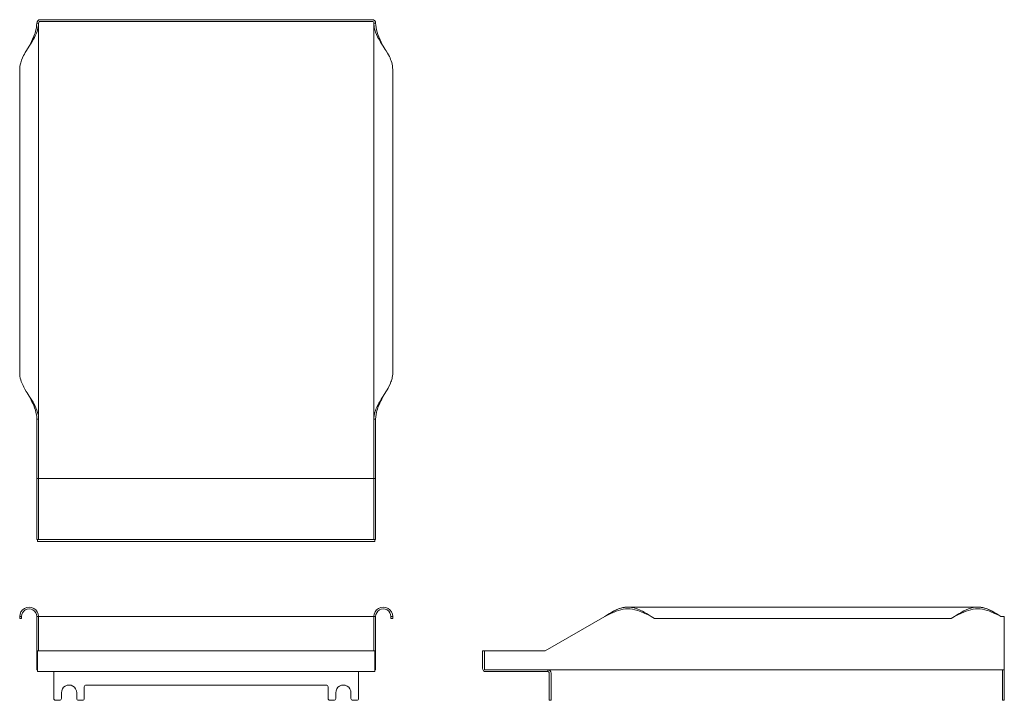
# Model space of a CAD drawing. Extents: x 10.9 to 43.2, y 9.5 to 31.8.
import ezdxf

# ---------------------------------------------------------------- set-up
doc = ezdxf.new("R2010")
doc.units = 0
doc.header["$MEASUREMENT"] = 0

msp = doc.modelspace()

# ---------------------------------------------------------------- linework, layer by layer
at = {"color": 7, "lineweight": 13}
for p, q in [((11.499999, 31.694091), (11.440199, 31.694091)), ((11.499999, 31.694091), (11.499999, 18.692647)), ((22.450331, 31.744092), (11.549663, 31.744092)), ((22.449999, 31.803892), (11.55, 31.803892)), ((22.449999, 31.744092), (11.55, 31.744092)), ((22.5, 16.74409), (22.5, 31.69442)), ((22.5, 18.692647), (22.5, 31.694091)), ((22.5598, 31.694091), (22.5, 31.694091)), ((10.8804, 30.171043), (10.8804, 20.215694)), ((23.119598, 20.215694), (23.119598, 30.171043)), ((11.440199, 16.74409), (11.440199, 18.692647)), ((11.499999, 18.692647), (11.440199, 18.692647)), ((11.499999, 16.74409), (11.499999, 18.692647)), ((22.5, 18.692647), (22.5, 16.74409)), ((22.5598, 18.692647), (22.5, 18.692647)), ((22.5598, 18.692647), (22.5598, 16.74409)), ((11.440199, 14.744091), (11.440199, 16.74409)), ((11.440199, 16.74409), (11.499999, 16.74409)), ((11.499999, 16.74409), (22.5, 16.74409)), ((11.499999, 14.744091), (11.499999, 16.74409)), ((22.5, 16.74409), (22.5, 14.744091)), ((22.5, 16.74409), (22.5598, 16.74409)), ((22.5598, 14.744091), (22.5598, 16.74409)), ((11.440199, 14.744091), (11.499999, 14.744091)), ((22.531248, 14.744091), (11.46875, 14.744091)), ((11.46875, 14.684291), (11.46875, 14.744091)), ((22.531248, 14.684291), (11.46875, 14.684291)), ((22.5, 14.744091), (22.5598, 14.744091)), ((22.531248, 14.684291), (22.531248, 14.744091)), ((30.835937, 12.528254), (42.314328, 12.528254)), ((42.314328, 12.528254), (30.835937, 12.528254)), ((10.8804, 12.218454), (10.8804, 12.153253)), ((10.9402, 12.218454), (10.8804, 12.218454)), ((10.9402, 12.153253), (10.8804, 12.153253)), ((10.9402, 12.218454), (10.9402, 12.153253)), ((11.440199, 11.093453), (11.440199, 12.218454)), ((11.499999, 12.218454), (11.440199, 12.218454)), ((11.55, 12.218454), (11.499999, 12.218454)), ((11.499999, 11.093453), (11.499999, 12.218454)), ((22.449999, 12.218454), (11.55, 12.218454)), ((22.5, 12.218454), (22.449999, 12.218454)), ((22.5, 12.218454), (22.5, 11.093453)), ((22.5598, 12.218454), (22.5, 12.218454)), ((22.5598, 12.218454), (22.5598, 11.093453)), ((23.119598, 12.218454), (23.059798, 12.218454)), ((23.059798, 12.153253), (23.059798, 12.218454)), ((23.119598, 12.153253), (23.059798, 12.153253)), ((23.119598, 12.153253), (23.119598, 12.218454)), ((30.074412, 12.218454), (28.125855, 11.093453)), ((31.710388, 12.153253), (31.597458, 12.218454)), ((41.439877, 12.153253), (31.710388, 12.153253)), ((41.552806, 12.218454), (41.439877, 12.153253)), ((43.185655, 12.218454), (43.075855, 12.218454)), ((43.185655, 12.218454), (43.185655, 10.468453)), ((11.440199, 11.093453), (11.440199, 10.468453)), ((11.440199, 11.093453), (11.46875, 11.093453)), ((22.531248, 11.093453), (11.46875, 11.093453)), ((11.46875, 11.093453), (11.46875, 10.518453)), ((22.531248, 10.518453), (22.531248, 11.093453)), ((22.531248, 11.093453), (22.5598, 11.093453)), ((22.5598, 11.093453), (22.5598, 10.468453)), ((26.066053, 11.093453), (26.125854, 11.093453)), ((26.066053, 10.518453), (26.066053, 11.093453)), ((26.125854, 10.518453), (26.125854, 11.093453)), ((26.125854, 11.093453), (28.125855, 11.093453)), ((26.125854, 11.093453), (26.125854, 10.468453)), ((11.46875, 10.468453), (11.440199, 10.468453)), ((11.46875, 10.408653), (11.46875, 10.518453)), ((22.531248, 10.408653), (11.46875, 10.408653)), ((12, 10.408653), (12, 10.358654)), ((12, 9.530953), (12, 10.358654)), ((22, 10.358654), (22, 10.408653)), ((22, 10.358654), (22, 9.530953)), ((22.531248, 10.518453), (22.531248, 10.408653)), ((22.5598, 10.468453), (22.531248, 10.468453)), ((26.125854, 10.468453), (43.075855, 10.468453)), ((26.175854, 10.408653), (28.206254, 10.408653)), ((28.206254, 10.408653), (28.206254, 10.468453)), ((28.256254, 10.358654), (28.256254, 9.530953)), ((28.316054, 10.358654), (28.316054, 9.530953)), ((43.075855, 10.468453), (43.185655, 10.468453)), ((43.125855, 9.530953), (43.125855, 10.468453)), ((43.185655, 9.530953), (43.185655, 10.468453)), ((12.25, 9.718453), (12.25, 9.530953)), ((12.749999, 9.530953), (12.749999, 9.718453)), ((12.999999, 9.905953), (12.999999, 9.530953)), ((20.9375, 9.968453), (13.062499, 9.968453)), ((20.999999, 9.530953), (20.999999, 9.905953)), ((21.25, 9.718453), (21.25, 9.530953)), ((21.75, 9.530953), (21.75, 9.718453)), ((12.062499, 9.468453), (12.1875, 9.468453)), ((12.8125, 9.468453), (12.9375, 9.468453)), ((21.0625, 9.468453), (21.187499, 9.468453)), ((21.812499, 9.468453), (21.937499, 9.468453)), ((28.256254, 9.530953), (28.256254, 9.468453)), ((28.316054, 9.468453), (28.256254, 9.468453)), ((28.316054, 9.468453), (28.316054, 9.530953)), ((43.125855, 9.530953), (43.125855, 9.468453)), ((43.185655, 9.468453), (43.125855, 9.468453)), ((43.185655, 9.468453), (43.185655, 9.530953))]:
    msp.add_line(p, q, dxfattribs=at)
for points in [[(11.440199, 31.694091), (11.437094, 31.617773), (11.427919, 31.541544), (11.412992, 31.465824), (11.39975, 31.414487), (11.384304, 31.363554), (11.366805, 31.312861), (11.347484, 31.262455), (11.304241, 31.162218), (11.267731, 31.085441), (11.242277, 31.034306), (11.1902, 30.932567)], [(11.499999, 31.694091), (11.497822, 31.636773), (11.491368, 31.579494), (11.480789, 31.522476), (11.466312, 31.465927), (11.449793, 31.414254), (11.430561, 31.363126), (11.411348, 31.31797), (11.390378, 31.27316), (11.362151, 31.217846), (11.331862, 31.162818), (11.286434, 31.085695), (11.254813, 31.034433), (11.1902, 30.932567)], [(22.809799, 30.932567), (22.723783, 31.068966), (22.682699, 31.137522), (22.65327, 31.189373), (22.625384, 31.241695), (22.588895, 31.317432), (22.55746, 31.394091), (22.543933, 31.432791), (22.532022, 31.471731), (22.522439, 31.508433), (22.514475, 31.545345), (22.50649, 31.594822), (22.501634, 31.644451), (22.5, 31.694091)], [(22.809799, 30.932567), (22.739385, 31.070987), (22.705886, 31.140394), (22.681966, 31.19279), (22.659386, 31.245557), (22.630096, 31.321433), (22.605026, 31.397936), (22.584885, 31.475071), (22.571111, 31.547741), (22.56266, 31.620887), (22.5598, 31.694091)], [(11.1902, 30.932567), (11.104182, 30.796168), (11.063099, 30.727614), (11.033671, 30.67576), (11.005785, 30.623438), (10.969294, 30.547702), (10.93786, 30.471042), (10.924334, 30.432345), (10.912423, 30.393403), (10.90284, 30.3567), (10.894875, 30.319791), (10.88689, 30.270314), (10.882034, 30.220685), (10.8804, 30.171043)], [(23.119598, 30.171043), (23.117423, 30.228363), (23.110967, 30.28564), (23.100389, 30.342657), (23.085913, 30.399206), (23.069393, 30.450879), (23.050162, 30.502007), (23.030948, 30.547163), (23.009978, 30.591974), (22.98175, 30.647287), (22.951461, 30.702315), (22.906033, 30.779438), (22.874412, 30.830703), (22.809799, 30.932567)], [(10.8804, 20.215694), (10.882576, 20.158377), (10.889032, 20.101097), (10.89961, 20.044081), (10.914086, 19.987532), (10.930606, 19.935859), (10.949838, 19.88473), (10.969051, 19.839574), (10.990021, 19.794764), (11.018249, 19.739451), (11.048538, 19.684424), (11.093966, 19.6073), (11.125587, 19.556037), (11.1902, 19.454171)], [(22.809799, 19.454171), (22.895815, 19.590571), (22.936901, 19.659126), (22.966328, 19.710979), (22.994214, 19.7633), (23.030705, 19.839038), (23.062139, 19.915695), (23.075665, 19.954394), (23.087576, 19.993334), (23.097159, 20.030037), (23.105123, 20.066949), (23.11311, 20.116426), (23.117964, 20.166054), (23.119598, 20.215694)], [(11.1902, 19.454171), (11.276216, 19.317772), (11.3173, 19.249217), (11.346729, 19.197364), (11.374615, 19.145043), (11.411104, 19.069305), (11.442539, 18.992648), (11.456066, 18.953949), (11.467976, 18.915009), (11.477559, 18.878306), (11.485524, 18.841394), (11.493509, 18.791917), (11.498365, 18.742289), (11.499999, 18.692647)], [(11.1902, 19.454171), (11.260614, 19.315751), (11.294115, 19.246346), (11.318031, 19.193947), (11.340613, 19.141181), (11.369903, 19.065305), (11.394973, 18.988804), (11.415115, 18.911669), (11.428888, 18.838996), (11.437341, 18.765852), (11.440199, 18.692647)], [(22.5, 18.692647), (22.502177, 18.749966), (22.508631, 18.807246), (22.519209, 18.864261), (22.533687, 18.920811), (22.550207, 18.972484), (22.569438, 19.023613), (22.58865, 19.068769), (22.609621, 19.113578), (22.637848, 19.168892), (22.668137, 19.223919), (22.713565, 19.301043), (22.745186, 19.352306), (22.809799, 19.454171)], [(22.5598, 18.692647), (22.562905, 18.768964), (22.572079, 18.845196), (22.587006, 18.920913), (22.600249, 18.972252), (22.615695, 19.023184), (22.633194, 19.073876), (22.652516, 19.124284), (22.695759, 19.22452), (22.732268, 19.301299), (22.757722, 19.352433), (22.809799, 19.454171)], [(30.074412, 12.218454), (30.209264, 12.30352), (30.277042, 12.344198), (30.328295, 12.373365), (30.379992, 12.40104), (30.455736, 12.437766), (30.532376, 12.469467), (30.571075, 12.483144), (30.610025, 12.495217), (30.647302, 12.505097), (30.6848, 12.513312), (30.735068, 12.521552), (30.785494, 12.526566), (30.835937, 12.528254)], [(30.835937, 12.528254), (30.778619, 12.526077), (30.721339, 12.51962), (30.664322, 12.509042), (30.607773, 12.494567), (30.5561, 12.478047), (30.50497, 12.458816), (30.459821, 12.439605), (30.415017, 12.418638), (30.359699, 12.390408), (30.304664, 12.360114), (30.227539, 12.314686), (30.176279, 12.283068), (30.074412, 12.218454)], [(30.074412, 12.218454), (30.209442, 12.287189), (30.27716, 12.319981), (30.379682, 12.365667), (30.45557, 12.395373), (30.532039, 12.420913), (30.609193, 12.441601), (30.684408, 12.456335), (30.760133, 12.465389), (30.835937, 12.468454)], [(30.835937, 12.528254), (30.893252, 12.526077), (30.950531, 12.51962), (31.007549, 12.509042), (31.064097, 12.494567), (31.115771, 12.478047), (31.166901, 12.458816), (31.21205, 12.439605), (31.256853, 12.418638), (31.312172, 12.390408), (31.367207, 12.360114), (31.444332, 12.314686), (31.495592, 12.283068), (31.597458, 12.218454)], [(30.835937, 12.468454), (30.912252, 12.465347), (30.988481, 12.456172), (31.064201, 12.441245), (31.115538, 12.428004), (31.166471, 12.412559), (31.217161, 12.39506), (31.26757, 12.375738), (31.367807, 12.332495), (31.444587, 12.295985), (31.495719, 12.270532), (31.597458, 12.218454)], [(41.552806, 12.218454), (41.687661, 12.30352), (41.755438, 12.344198), (41.806689, 12.373365), (41.858386, 12.40104), (41.934132, 12.437766), (42.010772, 12.469467), (42.049469, 12.483144), (42.088421, 12.495217), (42.125696, 12.505097), (42.163196, 12.513312), (42.213462, 12.521552), (42.26389, 12.526566), (42.314328, 12.528254)], [(41.552806, 12.218454), (41.687838, 12.287189), (41.755554, 12.319981), (41.858078, 12.365667), (41.933969, 12.395373), (42.010436, 12.420913), (42.08759, 12.441601), (42.162807, 12.456335), (42.238529, 12.465389), (42.314328, 12.468454)], [(42.314328, 12.528254), (42.371648, 12.526077), (42.428925, 12.51962), (42.485943, 12.509042), (42.542494, 12.494567), (42.594167, 12.478047), (42.645297, 12.458816), (42.690444, 12.439605), (42.73525, 12.418638), (42.790566, 12.390408), (42.845603, 12.360114), (42.922729, 12.314686), (42.973988, 12.283068), (43.075855, 12.218454)], [(43.075855, 12.218454), (42.941001, 12.30352), (42.873223, 12.344198), (42.821972, 12.373365), (42.770275, 12.40104), (42.694534, 12.437766), (42.617889, 12.469467), (42.579192, 12.483144), (42.540245, 12.495217), (42.502965, 12.505097), (42.465465, 12.513312), (42.4152, 12.521552), (42.364771, 12.526566), (42.314328, 12.528254)], [(42.314328, 12.468454), (42.390646, 12.465347), (42.466878, 12.456172), (42.542595, 12.441245), (42.593936, 12.428004), (42.644865, 12.412559), (42.695558, 12.39506), (42.745967, 12.375738), (42.846204, 12.332495), (42.922983, 12.295985), (42.974113, 12.270532), (43.075855, 12.218454)]]:
    msp.add_lwpolyline(points, dxfattribs=at)
for centre, radius, start, end in [((11.55, 31.694091), 0.1098, 90.000003, 180.000005), ((11.55, 31.694091), 0.05, 90.000003, 180.000005), ((22.449999, 31.694091), 0.1098, 0, 90.000003), ((22.449999, 31.694091), 0.05, 0, 90.000003), ((11.1902, 12.218454), 0.3098, 360, 180.000005), ((11.1902, 12.218454), 0.25, 360, 180.000005), ((22.809799, 12.218454), 0.3098, 360, 180.000005), ((22.809799, 12.218454), 0.25, 360, 180.000005), ((26.175854, 10.518453), 0.1098, 180.000005, 269.999997), ((28.206254, 10.358654), 0.1098, 0, 90.000003), ((28.206254, 10.358654), 0.05, 0, 90.000003), ((12.5, 9.718453), 0.25, 0, 180.000005), ((13.062499, 9.905953), 0.0625, 90.000003, 180.000005), ((20.9375, 9.905953), 0.0625, 0, 90.000003), ((21.499999, 9.718453), 0.25, 0, 180.000005), ((12.062499, 9.530953), 0.0625, 180.000005, 269.999997), ((12.1875, 9.530953), 0.0625, 269.999997, 0), ((12.8125, 9.530953), 0.0625, 180.000005, 269.999997), ((12.9375, 9.530953), 0.0625, 269.999997, 0), ((21.0625, 9.530953), 0.0625, 180.000005, 269.999997), ((21.187499, 9.530953), 0.0625, 269.999997, 0), ((21.812499, 9.530953), 0.0625, 180.000005, 269.999997), ((21.937499, 9.530953), 0.0625, 269.999997, 0)]:
    msp.add_arc(centre, radius, start, end, dxfattribs=at)

doc.saveas('drawing.dxf')
